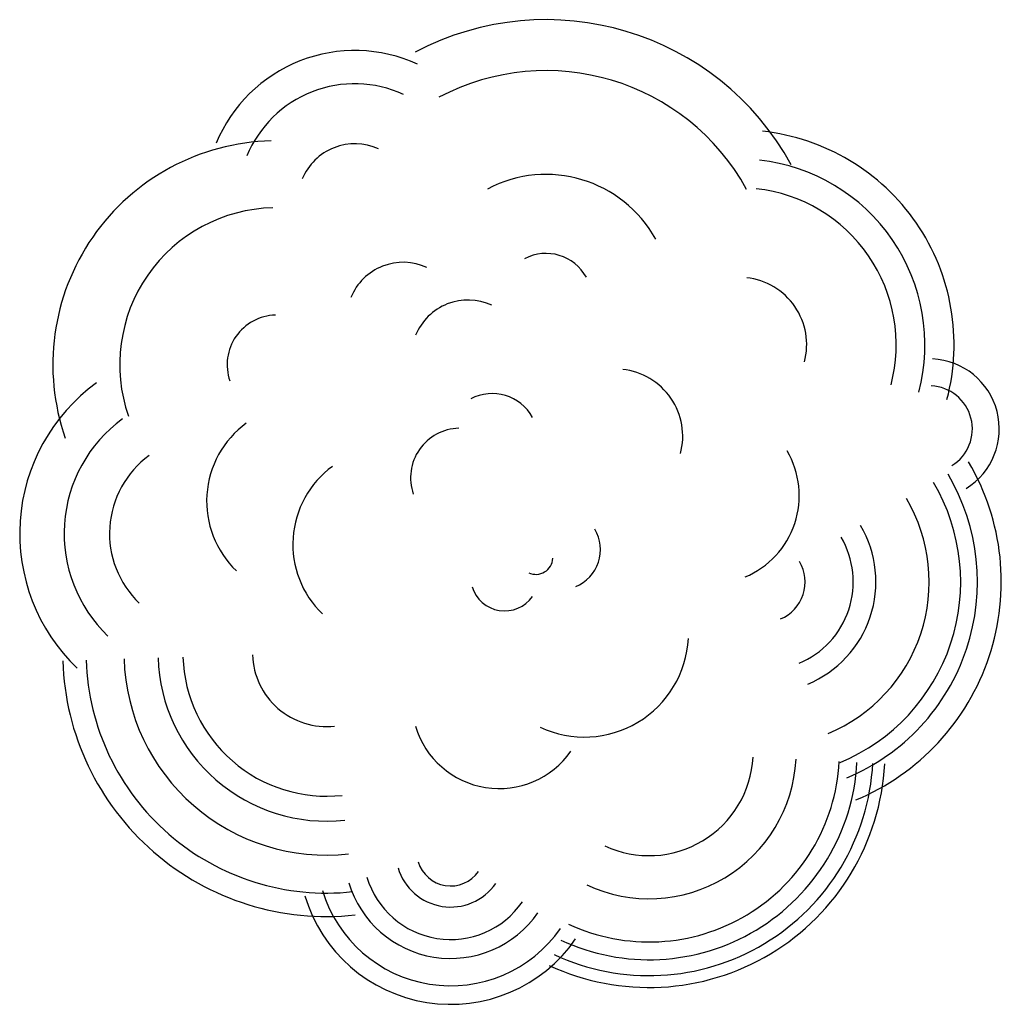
# Model space of a CAD drawing. Extents: x 1.8 to 14.2, y 0.8 to 13.2.
import ezdxf

# ---------------------------------------------------------------- set-up
doc = ezdxf.new("R2010")
doc.units = 0
doc.layers.get('0').update_dxf_attribs({"linetype": 'CONTINUOUS'})

msp = doc.modelspace()

# ---------------------------------------------------------------- linework, layer by layer
at = {"color": 0}
for centre, radius, start, end in [((8.44, 9.675), 3.538, 28.7671, 117.9187), ((6.02, 10.927), 1.896, 65.3025, 157.5634), ((8.44, 9.675), 2.893, 28.7671, 117.9187), ((6.02, 10.927), 1.476, 65.3025, 157.5634), ((10.885, 9.103), 2.715, 345.1795, 83.8154), ((5.032, 8.851), 2.83, 91.3656, 199.1524), ((6.02, 10.927), 0.717, 65.3025, 157.5634), ((10.885, 9.103), 2.346, 345.1795, 83.8154), ((8.44, 9.675), 1.581, 28.7671, 117.9187), ((10.885, 9.103), 1.983, 345.1795, 83.8154), ((5.032, 8.851), 1.984, 91.3656, 199.1524), ((8.44, 9.675), 0.582, 28.7671, 117.9187), ((6.634, 9.428), 0.717, 65.3025, 157.5634), ((10.885, 9.103), 0.851, 345.1795, 83.8154), ((7.453, 8.951), 0.717, 65.3025, 157.5634), ((5.032, 8.851), 0.626, 91.3656, 199.1524), ((13.285, 8.038), 0.886, 301.8636, 87.2126), ((9.317, 7.944), 0.851, 345.1795, 83.8154), ((4.138, 6.715), 2.355, 126.0245, 226.27), ((7.759, 7.903), 0.582, 28.7671, 117.9187), ((13.285, 8.038), 0.546, 301.8636, 87.2126), ((4.138, 6.715), 1.793, 126.0245, 226.27), ((5.366, 7.124), 1.219, 126.0245, 226.27), ((7.352, 7.42), 0.626, 91.3656, 199.1524), ((10.527, 7.195), 1.115, 292.6104, 30.5076), ((4.138, 6.715), 1.219, 126.0245, 226.27), ((11.21, 6.104), 2.987, 292.6104, 30.5076), ((6.456, 6.579), 1.219, 126.0245, 226.27), ((11.21, 6.104), 2.473, 292.6104, 30.5076), ((11.21, 6.104), 2.685, 292.6104, 30.5076), ((11.21, 6.104), 2.075, 292.6104, 30.5076), ((8.62, 6.513), 0.507, 292.6104, 30.5076), ((11.21, 6.104), 1.401, 292.6104, 30.5076), ((11.21, 6.104), 1.115, 292.6104, 30.5076), ((8.311, 6.414), 0.215, 244.9776, 356.9744), ((11.21, 6.104), 0.507, 292.6104, 30.5076), ((7.915, 6.165), 0.428, 196.7004, 325.2047), ((8.924, 5.459), 1.317, 244.9776, 356.9744), ((5.664, 5.211), 3.338, 181.8243, 276.2171), ((5.664, 5.211), 3.042, 181.8243, 276.2171), ((5.664, 5.211), 2.563, 181.8243, 276.2171), ((5.664, 5.211), 2.133, 181.8243, 276.2171), ((5.664, 5.211), 1.817, 181.8243, 276.2171), ((5.664, 5.211), 0.937, 181.8243, 276.2171), ((7.847, 4.595), 1.105, 196.7004, 325.2047), ((9.742, 3.959), 1.862, 244.9776, 356.9744), ((9.742, 3.959), 1.317, 244.9776, 356.9744), ((9.742, 3.959), 2.984, 244.9776, 356.9744), ((9.742, 3.959), 2.834, 244.9776, 356.9744), ((9.742, 3.959), 2.633, 244.9776, 356.9744), ((9.742, 3.959), 2.408, 244.9776, 356.9744), ((7.233, 2.687), 0.428, 196.7004, 325.2047), ((7.233, 2.687), 1.105, 196.7004, 325.2047), ((7.233, 2.687), 0.695, 196.7004, 325.2047), ((7.233, 2.687), 1.345, 196.7004, 325.2047), ((7.233, 2.687), 1.925, 196.7004, 325.2047), ((7.233, 2.687), 1.691, 196.7004, 325.2047)]:
    msp.add_arc(centre, radius, start, end, dxfattribs=at)

doc.saveas('drawing.dxf')
